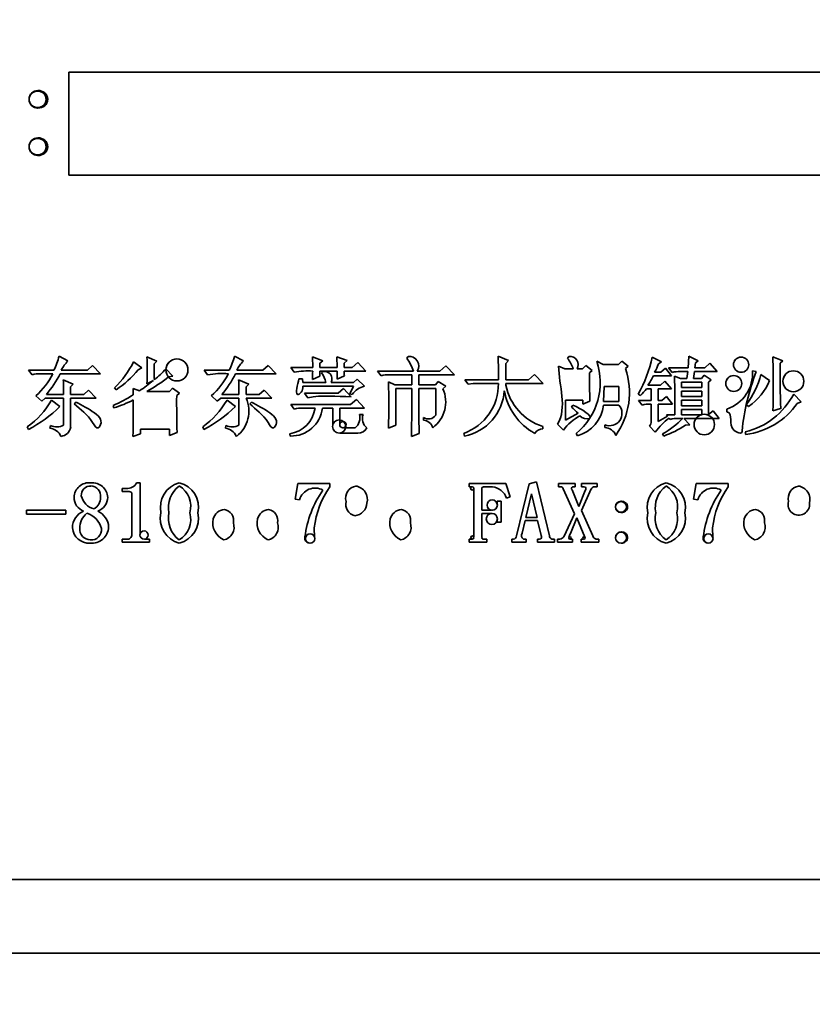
# Model space of a CAD drawing. Header units: millimetres. Extents: x 174 to 8746, y 150 to 6154.
# Tile 9 of 49: x 1748 to 1775, y 3226 to 3259. Entities that reach past the tile are written whole.
import ezdxf

# ---------------------------------------------------------------- set-up
doc = ezdxf.new("R2010")
doc.units = ezdxf.units.MM
doc.header["$MEASUREMENT"] = 0
doc.layers.add('图层0000', color=7, linetype='Continuous', lineweight=25)
doc.layers.add('图层1', color=7, linetype='Continuous', lineweight=35)
doc.dimstyles.new('线性样式 (GB)', dxfattribs={"dimtxt": 2, "dimasz": 2, "dimexe": 1, "dimexo": 0.5, "dimgap": 0.5, "dimtad": 1, "dimdsep": 46, "dimcen": -2.127267, "dimclrd": 7, "dimclre": 7, "dimclrt": 7, "dimadec": 0, "dimazin": 0, "dimtfac": 0.7, "dimtmove": 0, "dimatfit": 1, "dimfxl": 1, "dimfrac": 2, "dimtolj": 1, "dimtzin": 0, "dimlwd": 18, "dimlwe": 18, "dimarcsym": 0})

# ---------------------------------------------------------------- blocks, each defined once
blk = doc.blocks.new('DimBlk2728')
at = {"layer": '图层0000', "color": 7, "linetype": 'Continuous', "lineweight": 18}
for p, q in [((452.876, 3901.69), (663.049, 3901.69)), ((633.049, 3232.36), (633.049, 3841.69)), ((1762.054, 3172.36), (603.049, 3172.36))]:
    blk.add_line(p, q, dxfattribs=at)
at = {"layer": '图层0000', "color": 7, "linetype": 'Continuous', "lineweight": -3}
for points in [[(649.126, 3841.69), (633.049, 3901.69), (616.972, 3841.69)], [(616.972, 3232.36), (633.049, 3172.36), (649.126, 3232.36)]]:
    blk.add_solid(points, dxfattribs=at)
at = {"layer": '图层0000', "color": 7, "linetype": 'Continuous', "lineweight": 18, "insert": (619.393, 3537.025), "char_height": 60, "attachment_point": 8, "rotation": 90, "line_spacing_factor": 1.2}
blk.add_mtext('\\T1.562500;\\W1;\\FSimSun|b0|i0;24', dxfattribs=at)
blk = doc.blocks.new('DimBlk2729')
at = {"layer": '图层0000', "color": 7, "linetype": 'Continuous', "lineweight": 18}
for p, q in [((2113.394, 3681.96), (1434.016, 3681.96)), ((1464.016, 3232.36), (1464.016, 3621.96)), ((2104.735, 3172.36), (1434.016, 3172.36))]:
    blk.add_line(p, q, dxfattribs=at)
at = {"layer": '图层0000', "color": 7, "linetype": 'Continuous', "lineweight": -3}
for points in [[(1480.093, 3621.96), (1464.016, 3681.96), (1447.939, 3621.96)], [(1447.939, 3232.36), (1464.016, 3172.36), (1480.093, 3232.36)]]:
    blk.add_solid(points, dxfattribs=at)
at = {"layer": '图层0000', "color": 7, "linetype": 'Continuous', "lineweight": 18, "insert": (1450.36, 3466.496), "char_height": 60, "attachment_point": 8, "rotation": 90, "line_spacing_factor": 1.2}
blk.add_mtext('\\T1.375000;\\W1;\\FSimSun|b0|i0;16.99', dxfattribs=at)
blk = doc.blocks.new('DimBlk2750')
at = {"layer": '图层0000', "color": 7, "linetype": 'Continuous', "lineweight": 18}
for p, q in [((2113.394, 5422.27), (275.029, 5422.27)), ((305.029, 5362.27), (305.029, 3232.36)), ((2104.735, 3172.36), (275.029, 3172.36))]:
    blk.add_line(p, q, dxfattribs=at)
at = {"layer": '图层0000', "color": 7, "linetype": 'Continuous', "lineweight": -3}
for points in [[(321.106, 5362.27), (305.029, 5422.27), (288.952, 5362.27)], [(288.952, 3232.36), (305.029, 3172.36), (321.106, 3232.36)]]:
    blk.add_solid(points, dxfattribs=at)
at = {"layer": '图层0000', "color": 7, "linetype": 'Continuous', "lineweight": 18, "insert": (290.925, 4174.154), "char_height": 60, "attachment_point": 8, "rotation": 90, "line_spacing_factor": 1.2}
blk.add_mtext('\\T1.531250;\\W1;\\FSimSun|b0|i0;75', dxfattribs=at)

msp = doc.modelspace()

# ---------------------------------------------------------------- hatches: boundary and pattern name
at = {"layer": '图层0000', "linetype": 'Continuous', "lineweight": -3}
h = msp.add_hatch(dxfattribs=at)
h.set_pattern_fill('ANSI31', color=256, scale=95.25, style=0, pattern_type=2)
h.set_pattern_definition([(45, (0, 0), (-67.3519, 67.3519), [])])
edge = h.paths.add_edge_path(flags=16)
edge.add_arc((2928.394, 3681.96), 940.31, 261.127489, 360)
edge.add_arc((2128.394, 3681.96), 1740.31, 0, 160)
edge.add_arc((1376.64, 3955.576), 940.31, 23.285228, 160)
edge.add_arc((2128.394, 3681.96), 654.97, 0, 80.157033)
edge.add_line((2783.364, 3681.96), (2783.364, 2752.901))

# ---------------------------------------------------------------- linework, layer by layer
at = {"layer": '图层1', "color": 7, "linetype": 'Continuous', "lineweight": 35}
for p, q in [((1797.894, 3257.36), (1749.894, 3257.36)), ((1749.894, 3257.36), (1749.894, 3253.86)), ((1797.894, 3253.86), (1749.894, 3253.86)), ((1749.865, 3247.528), (1749.561, 3247.69)), ((1752.098, 3247.497), (1752.375, 3247.295)), ((1752.554, 3247.667), (1752.886, 3247.52)), ((1752.886, 3247.52), (1752.795, 3247.431)), ((1753.235, 3247.385), (1753.276, 3247.452)), ((1755.534, 3247.69), (1755.838, 3247.528)), ((1758.197, 3247.304), (1758.186, 3247.667)), ((1758.186, 3247.667), (1758.541, 3247.531)), ((1758.541, 3247.531), (1758.438, 3247.452)), ((1758.438, 3247.452), (1758.438, 3247.304)), ((1759.026, 3247.304), (1759.014, 3247.667)), ((1759.014, 3247.667), (1759.369, 3247.544)), ((1759.369, 3247.544), (1759.267, 3247.453)), ((1759.267, 3247.453), (1759.267, 3247.304)), ((1759.541, 3247.304), (1759.732, 3247.475)), ((1759.732, 3247.475), (1760.004, 3247.181)), ((1761.399, 3247.616), (1761.443, 3247.679)), ((1764.865, 3247.544), (1764.51, 3247.69)), ((1764.774, 3247.444), (1764.865, 3247.544)), ((1764.774, 3246.885), (1764.774, 3247.444)), ((1766.873, 3247.615), (1766.917, 3247.679)), ((1767.871, 3247.52), (1768.092, 3247.407)), ((1768.612, 3247.407), (1768.719, 3247.52)), ((1768.719, 3247.52), (1768.94, 3247.344)), ((1770.077, 3247.493), (1769.756, 3247.656)), ((1769.971, 3247.425), (1770.077, 3247.493)), ((1771.008, 3247.69), (1770.983, 3247.293)), ((1771.325, 3247.527), (1771.008, 3247.69)), ((1771.212, 3247.293), (1771.233, 3247.462)), ((1771.233, 3247.462), (1771.325, 3247.527)), ((1771.723, 3247.452), (1771.554, 3247.293)), ((1771.972, 3247.17), (1771.723, 3247.452)), ((1772.551, 3247.514), (1772.594, 3247.576)), ((1773.878, 3247.243), (1773.866, 3247.667)), ((1773.866, 3247.667), (1774.209, 3247.531)), ((1774.209, 3247.531), (1774.119, 3247.453)), ((1749.384, 3247.213), (1748.524, 3247.213)), ((1748.524, 3247.213), (1748.646, 3247.057)), ((1750.525, 3247.213), (1749.638, 3247.213)), ((1750.705, 3247.372), (1750.525, 3247.213)), ((1750.977, 3247.091), (1750.705, 3247.372)), ((1752.375, 3247.295), (1752.251, 3247.228)), ((1753.202, 3247.259), (1753.43, 3247.012)), ((1754.619, 3247.057), (1754.497, 3247.213)), ((1754.497, 3247.213), (1755.357, 3247.213)), ((1755.611, 3247.213), (1756.497, 3247.213)), ((1756.497, 3247.213), (1756.677, 3247.372)), ((1756.677, 3247.372), (1756.949, 3247.091)), ((1757.571, 3247.148), (1757.449, 3247.304)), ((1757.449, 3247.304), (1758.197, 3247.304)), ((1758.438, 3247.304), (1759.026, 3247.304)), ((1759.026, 3247.181), (1758.438, 3247.181)), ((1758.438, 3247.181), (1758.438, 3247.007)), ((1758.54, 3247.168), (1758.492, 3247.12)), ((1759.026, 3246.909), (1759.026, 3247.181)), ((1759.267, 3247.304), (1759.541, 3247.304)), ((1760.004, 3247.181), (1759.267, 3247.181)), ((1760.523, 3247.023), (1760.401, 3247.18)), ((1760.401, 3247.18), (1761.632, 3247.18)), ((1761.756, 3247.18), (1762.527, 3247.18)), ((1762.527, 3247.18), (1762.729, 3247.361)), ((1762.729, 3247.361), (1763.024, 3247.057)), ((1766.566, 3247.35), (1766.783, 3247.259)), ((1766.783, 3247.259), (1767.068, 3247.259)), ((1767.198, 3247.259), (1767.387, 3247.259)), ((1767.387, 3247.259), (1767.494, 3247.372)), ((1767.494, 3247.372), (1767.715, 3247.196)), ((1767.715, 3247.196), (1767.624, 3247.124)), ((1768.092, 3247.407), (1768.612, 3247.407)), ((1768.94, 3247.344), (1768.849, 3247.271)), ((1770.045, 3247.145), (1769.839, 3247.145)), ((1770.206, 3247.282), (1770.045, 3247.145)), ((1770.418, 3247.023), (1770.206, 3247.282)), ((1770.983, 3247.293), (1770.313, 3247.293)), ((1770.313, 3247.293), (1770.435, 3247.136)), ((1770.714, 3247.17), (1770.971, 3247.17)), ((1770.971, 3247.17), (1770.94, 3246.93)), ((1771.167, 3246.93), (1771.197, 3247.17)), ((1771.197, 3247.17), (1771.972, 3247.17)), ((1771.554, 3247.293), (1771.212, 3247.293)), ((1773.174, 3247.191), (1773.291, 3247.167)), ((1748.926, 3247.091), (1749.352, 3247.091)), ((1749.601, 3247.091), (1750.977, 3247.091)), ((1750.047, 3246.737), (1749.704, 3246.885)), ((1752.771, 3246.855), (1752.554, 3246.75)), ((1753.43, 3247.012), (1753.293, 3246.981)), ((1756.949, 3247.091), (1755.574, 3247.091)), ((1755.676, 3246.885), (1756.019, 3246.737)), ((1757.845, 3246.919), (1757.726, 3246.919)), ((1757.857, 3246.794), (1757.845, 3246.919)), ((1758.64, 3246.794), (1757.857, 3246.794)), ((1758.438, 3247.007), (1758.186, 3246.898)), ((1759.586, 3246.794), (1758.824, 3246.794)), ((1759.278, 3247.019), (1759.026, 3246.909)), ((1759.706, 3246.907), (1759.586, 3246.794)), ((1759.958, 3246.664), (1759.706, 3246.907)), ((1760.775, 3246.817), (1760.993, 3246.714)), ((1761.569, 3247.057), (1760.803, 3247.057)), ((1761.569, 3246.714), (1761.569, 3247.057)), ((1763.024, 3247.057), (1761.81, 3247.057)), ((1761.81, 3247.057), (1761.81, 3246.714)), ((1762.377, 3246.714), (1762.468, 3246.828)), ((1762.468, 3246.828), (1762.729, 3246.665)), ((1764.522, 3246.885), (1763.376, 3246.885)), ((1763.376, 3246.885), (1763.485, 3246.739)), ((1765.547, 3246.885), (1764.774, 3246.885)), ((1765.75, 3247.066), (1765.547, 3246.885)), ((1766.045, 3246.762), (1765.75, 3247.066)), ((1769.803, 3247.023), (1770.418, 3247.023)), ((1770.192, 3246.839), (1770.044, 3246.703)), ((1770.418, 3246.58), (1770.192, 3246.839)), ((1770.721, 3246.93), (1770.517, 3247.009)), ((1770.94, 3246.93), (1770.721, 3246.93)), ((1770.758, 3246.624), (1770.758, 3246.807)), ((1770.758, 3246.807), (1771.447, 3246.807)), ((1771.438, 3246.93), (1771.167, 3246.93)), ((1771.53, 3247.044), (1771.438, 3246.93)), ((1771.447, 3246.807), (1771.447, 3246.624)), ((1771.768, 3246.88), (1771.53, 3247.044)), ((1771.677, 3246.806), (1771.768, 3246.88)), ((1771.677, 3245.701), (1771.677, 3246.806)), ((1772.289, 3246.878), (1772.333, 3246.941)), ((1773.461, 3247.066), (1773.756, 3246.857)), ((1774.241, 3246.987), (1774.282, 3247.055)), ((1749.956, 3246.648), (1750.047, 3246.737)), ((1749.956, 3246.386), (1749.956, 3246.648)), ((1750.568, 3246.533), (1750.4, 3246.386)), ((1750.83, 3246.263), (1750.568, 3246.533)), ((1751.501, 3246.546), (1751.453, 3246.611)), ((1752.089, 3246.373), (1752.089, 3246.59)), ((1752.089, 3246.59), (1752.302, 3246.511)), ((1752.545, 3246.487), (1753.317, 3246.487)), ((1753.317, 3246.487), (1753.423, 3246.601)), ((1753.423, 3246.601), (1753.657, 3246.425)), ((1756.019, 3246.737), (1755.929, 3246.648)), ((1755.929, 3246.648), (1755.929, 3246.386)), ((1756.373, 3246.386), (1756.541, 3246.533)), ((1756.541, 3246.533), (1756.802, 3246.263)), ((1757.86, 3246.671), (1759.581, 3246.671)), ((1759.064, 3246.431), (1759.245, 3246.59)), ((1759.245, 3246.59), (1759.505, 3246.308)), ((1759.581, 3246.671), (1759.457, 3246.41)), ((1760.993, 3246.714), (1761.569, 3246.714)), ((1761.569, 3246.591), (1761.028, 3246.591)), ((1761.028, 3246.591), (1761.028, 3245.338)), ((1761.81, 3246.714), (1762.377, 3246.714)), ((1762.386, 3246.591), (1761.81, 3246.591)), ((1762.386, 3245.684), (1762.386, 3246.591)), ((1762.729, 3246.665), (1762.627, 3246.58)), ((1763.485, 3246.739), (1763.661, 3246.762)), ((1763.661, 3246.762), (1764.522, 3246.762)), ((1764.774, 3246.696), (1764.774, 3246.762)), ((1764.774, 3246.762), (1766.045, 3246.762)), ((1768.122, 3246.66), (1768.101, 3246.147)), ((1768.62, 3246.66), (1768.122, 3246.66)), ((1768.62, 3246.147), (1768.62, 3246.66)), ((1769.56, 3246.58), (1769.723, 3246.58)), ((1770.044, 3246.703), (1769.612, 3246.703)), ((1769.723, 3246.58), (1769.723, 3246.181)), ((1769.964, 3246.181), (1769.964, 3246.58)), ((1769.964, 3246.58), (1770.418, 3246.58)), ((1771.447, 3246.624), (1770.758, 3246.624)), ((1770.758, 3246.317), (1770.758, 3246.501)), ((1770.758, 3246.501), (1771.447, 3246.501)), ((1771.447, 3246.501), (1771.447, 3246.317)), ((1748.774, 3246.341), (1748.97, 3246.16)), ((1748.97, 3246.16), (1749.092, 3246.263)), ((1749.092, 3246.263), (1749.715, 3246.263)), ((1749.715, 3246.386), (1749.128, 3246.386)), ((1749.307, 3246.192), (1749.593, 3245.971)), ((1749.715, 3246.263), (1749.715, 3245.337)), ((1750.4, 3246.386), (1749.956, 3246.386)), ((1749.956, 3245.267), (1749.956, 3246.263)), ((1749.956, 3246.263), (1750.83, 3246.263)), ((1750.078, 3246.061), (1750.14, 3246.124)), ((1753.657, 3246.425), (1753.566, 3246.353)), ((1754.943, 3246.16), (1754.746, 3246.341)), ((1755.065, 3246.263), (1754.943, 3246.16)), ((1755.687, 3246.263), (1755.065, 3246.263)), ((1755.101, 3246.386), (1755.687, 3246.386)), ((1755.28, 3246.192), (1755.565, 3245.971)), ((1755.687, 3245.337), (1755.687, 3246.263)), ((1755.929, 3246.386), (1756.373, 3246.386)), ((1756.802, 3246.263), (1755.929, 3246.263)), ((1756.051, 3246.061), (1756.113, 3246.124)), ((1757.914, 3246.431), (1759.064, 3246.431)), ((1758.036, 3246.274), (1757.914, 3246.431)), ((1759.457, 3246.41), (1759.545, 3246.387)), ((1759.688, 3246.215), (1759.485, 3246.045)), ((1759.958, 3245.922), (1759.688, 3246.215)), ((1767.395, 3246.195), (1766.807, 3246.195)), ((1766.807, 3246.195), (1766.807, 3245.512)), ((1767.395, 3246.059), (1767.395, 3246.195)), ((1767.636, 3246.156), (1767.395, 3246.059)), ((1768.101, 3246.147), (1768.62, 3246.147)), ((1769.28, 3246.395), (1769.359, 3246.353)), ((1769.723, 3246.181), (1769.292, 3246.181)), ((1769.292, 3246.181), (1769.414, 3246.024)), ((1770.079, 3246.181), (1769.964, 3246.181)), ((1770.24, 3246.317), (1770.079, 3246.181)), ((1770.452, 3246.059), (1770.24, 3246.317)), ((1771.447, 3246.317), (1770.758, 3246.317)), ((1770.758, 3246), (1770.758, 3246.195)), ((1770.758, 3246.195), (1771.447, 3246.195)), ((1771.447, 3246.195), (1771.447, 3246)), ((1774.575, 3246.397), (1774.833, 3246.133)), ((1774.833, 3246.133), (1774.696, 3246.08)), ((1751.43, 3245.934), (1751.408, 3246.009)), ((1759.485, 3246.045), (1757.449, 3246.045)), ((1757.449, 3246.045), (1757.571, 3245.888)), ((1757.851, 3245.922), (1758.277, 3245.922)), ((1758.527, 3245.922), (1758.878, 3245.922)), ((1758.878, 3245.922), (1758.878, 3245.342)), ((1759.119, 3245.381), (1759.119, 3245.922)), ((1759.119, 3245.922), (1759.958, 3245.922)), ((1767.009, 3245.955), (1767.051, 3246.023)), ((1768.62, 3246.024), (1768.098, 3246.024)), ((1769.693, 3246.059), (1769.723, 3246.059)), ((1769.723, 3246.059), (1769.723, 3245.473)), ((1769.964, 3245.466), (1769.964, 3246.059)), ((1769.964, 3246.059), (1770.452, 3246.059)), ((1771.447, 3246), (1770.758, 3246)), ((1770.758, 3245.693), (1770.758, 3245.877)), ((1770.758, 3245.877), (1771.447, 3245.877)), ((1771.447, 3245.877), (1771.447, 3245.693)), ((1771.828, 3245.829), (1771.677, 3245.701)), ((1772.04, 3245.57), (1771.828, 3245.829)), ((1772.301, 3245.793), (1772.301, 3245.886)), ((1773.04, 3245.979), (1772.97, 3246.037)), ((1774.13, 3245.901), (1773.866, 3245.832)), ((1759.913, 3245.705), (1759.787, 3245.705)), ((1761.967, 3245.509), (1761.967, 3245.603)), ((1766.807, 3245.512), (1767.236, 3245.743)), ((1770.279, 3245.649), (1769.964, 3245.466)), ((1770.528, 3245.693), (1770.245, 3245.693)), ((1770.245, 3245.693), (1770.279, 3245.649)), ((1770.333, 3245.581), (1770.367, 3245.537)), ((1770.646, 3245.57), (1770.794, 3245.57)), ((1771.447, 3245.693), (1770.758, 3245.693)), ((1771.042, 3245.35), (1770.832, 3245.57)), ((1770.832, 3245.57), (1772.04, 3245.57)), ((1771.209, 3245.499), (1771.25, 3245.569)), ((1748.521, 3245.196), (1748.479, 3245.277)), ((1749.268, 3245.33), (1749.25, 3245.24)), ((1753.325, 3245.207), (1752.33, 3245.207)), ((1752.33, 3245.207), (1752.33, 3245.042)), ((1753.325, 3244.992), (1753.325, 3245.207)), ((1754.494, 3245.196), (1754.451, 3245.277)), ((1755.223, 3245.24), (1755.241, 3245.33)), ((1759.645, 3245.251), (1759.253, 3245.251)), ((1761.028, 3245.338), (1760.775, 3245.242)), ((1766.033, 3245.211), (1766.033, 3245.295)), ((1766.732, 3245.174), (1766.533, 3245.37)), ((1768.143, 3245.259), (1768.143, 3245.353)), ((1769.666, 3245.304), (1769.863, 3245.106)), ((1770.887, 3245.334), (1771.042, 3245.35)), ((1772.945, 3245.026), (1772.925, 3245.106)), ((1752.33, 3245.042), (1752.077, 3244.958)), ((1753.577, 3245.088), (1753.325, 3244.992)), ((1757.415, 3245.047), (1757.435, 3244.969)), ((1759.132, 3245.071), (1759.734, 3245.071)), ((1761.822, 3245.054), (1761.558, 3244.958)), ((1763.342, 3245.058), (1763.361, 3244.969)), ((1767.208, 3244.981), (1767.168, 3245.051)), ((1770.109, 3245.04), (1770.149, 3244.969)), ((1751.849, 3243.184), (1751.715, 3243.184)), ((1751.715, 3243.184), (1751.715, 3243.075)), ((1752.318, 3243.376), (1752.198, 3243.376)), ((1752.318, 3241.614), (1752.318, 3243.376)), ((1757.605, 3242.817), (1757.688, 3243.349)), ((1757.688, 3243.349), (1758.783, 3243.349)), ((1758.783, 3243.349), (1758.783, 3243.241)), ((1764.774, 3243.349), (1763.523, 3243.349)), ((1763.523, 3243.349), (1763.523, 3243.239)), ((1763.523, 3243.239), (1763.616, 3243.239)), ((1763.687, 3243.174), (1763.687, 3241.523)), ((1763.961, 3242.445), (1763.961, 3243.172)), ((1764.008, 3243.239), (1764.324, 3243.239)), ((1764.92, 3242.895), (1764.774, 3243.349)), ((1765.566, 3243.34), (1765.134, 3241.564)), ((1765.817, 3243.404), (1765.566, 3243.34)), ((1766.255, 3241.567), (1765.817, 3243.404)), ((1767.134, 3243.349), (1766.564, 3243.349)), ((1766.564, 3243.349), (1766.564, 3243.239)), ((1766.564, 3243.239), (1766.637, 3243.239)), ((1766.727, 3243.175), (1767.109, 3242.32)), ((1767.253, 3242.57), (1767.03, 3243.131)), ((1767.045, 3243.239), (1767.134, 3243.239)), ((1767.134, 3243.239), (1767.134, 3243.349)), ((1767.474, 3243.115), (1767.253, 3242.57)), ((1767.344, 3242.434), (1767.684, 3243.17)), ((1767.879, 3243.349), (1767.347, 3243.349)), ((1767.347, 3243.349), (1767.347, 3243.239)), ((1767.347, 3243.239), (1767.443, 3243.239)), ((1767.756, 3243.239), (1767.879, 3243.239)), ((1767.879, 3243.239), (1767.879, 3243.349)), ((1771.167, 3242.817), (1771.25, 3243.349)), ((1771.25, 3243.349), (1772.345, 3243.349)), ((1772.345, 3243.349), (1772.345, 3243.241)), ((1751.715, 3243.075), (1751.954, 3243.075)), ((1752.044, 3242.999), (1752.044, 3241.614)), ((1757.747, 3242.801), (1757.605, 3242.817)), ((1764.619, 3242.746), (1764.482, 3242.746)), ((1764.482, 3242.746), (1764.482, 3242.656)), ((1764.619, 3242.034), (1764.619, 3242.746)), ((1764.797, 3242.856), (1764.92, 3242.895)), ((1765.449, 3242.198), (1765.648, 3243.003)), ((1765.648, 3243.003), (1765.845, 3242.198)), ((1771.309, 3242.801), (1771.167, 3242.817)), ((1748.455, 3242.445), (1749.797, 3242.445)), ((1748.455, 3242.308), (1748.455, 3242.445)), ((1749.797, 3242.445), (1749.797, 3242.308)), ((1764.289, 3242.445), (1763.961, 3242.445)), ((1767.733, 3241.57), (1767.344, 3242.434)), ((1749.797, 3242.308), (1748.455, 3242.308)), ((1763.961, 3241.523), (1763.961, 3242.335)), ((1763.961, 3242.335), (1764.289, 3242.335)), ((1764.482, 3242.104), (1764.482, 3242.034)), ((1765.324, 3241.658), (1765.429, 3242.088)), ((1765.429, 3242.088), (1765.852, 3242.088)), ((1765.845, 3242.198), (1765.449, 3242.198)), ((1765.852, 3242.088), (1765.971, 3241.585)), ((1767.109, 3242.32), (1766.755, 3241.558)), ((1766.971, 3241.649), (1767.196, 3242.181)), ((1767.196, 3242.181), (1767.458, 3241.524)), ((1758.252, 3241.839), (1758.263, 3241.508)), ((1764.482, 3242.034), (1764.619, 3242.034)), ((1771.813, 3241.839), (1771.824, 3241.508)), ((1751.848, 3241.458), (1751.715, 3241.458)), ((1751.715, 3241.458), (1751.715, 3241.349)), ((1752.646, 3241.458), (1752.478, 3241.458)), ((1752.646, 3241.349), (1752.646, 3241.458)), ((1763.622, 3241.458), (1763.523, 3241.458)), ((1763.523, 3241.458), (1763.523, 3241.349)), ((1764.126, 3241.458), (1763.999, 3241.458)), ((1764.126, 3241.349), (1764.126, 3241.458)), ((1765.036, 3241.458), (1764.975, 3241.458)), ((1764.975, 3241.458), (1764.975, 3241.349)), ((1765.462, 3241.458), (1765.373, 3241.458)), ((1765.462, 3241.349), (1765.462, 3241.458)), ((1765.919, 3241.458), (1765.846, 3241.458)), ((1765.846, 3241.458), (1765.846, 3241.349)), ((1766.427, 3241.458), (1766.339, 3241.458)), ((1766.427, 3241.349), (1766.427, 3241.458)), ((1766.61, 3241.458), (1766.537, 3241.458)), ((1766.537, 3241.458), (1766.537, 3241.349)), ((1767.044, 3241.458), (1766.966, 3241.458)), ((1767.044, 3241.349), (1767.044, 3241.458)), ((1767.416, 3241.458), (1767.343, 3241.458)), ((1767.343, 3241.458), (1767.343, 3241.349)), ((1767.934, 3241.458), (1767.845, 3241.458)), ((1767.934, 3241.349), (1767.934, 3241.458)), ((1751.715, 3241.349), (1752.646, 3241.349)), ((1763.523, 3241.349), (1764.126, 3241.349)), ((1764.975, 3241.349), (1765.462, 3241.349)), ((1765.846, 3241.349), (1766.427, 3241.349)), ((1766.537, 3241.349), (1767.044, 3241.349)), ((1767.343, 3241.349), (1767.934, 3241.349)), ((1795.736, 3229.86), (1730.053, 3229.86)), ((1805.684, 3227.36), (1719.984, 3227.36))]:
    msp.add_line(p, q, dxfattribs=at)
for centre, radius in [((1748.833, 3256.446), 0.29), ((1748.832, 3256.43), 0.289), ((1748.833, 3254.832), 0.29), ((1748.832, 3254.816), 0.289), ((1753.574, 3247.221), 0.377), ((1772.783, 3247.399), 0.259), ((1774.563, 3246.834), 0.357), ((1772.533, 3246.758), 0.271), ((1759.099, 3245.295), 0.226), ((1759.226, 3245.357), 0.109), ((1771.529, 3245.359), 0.349), ((1763.63, 3243.183), 0.0579), ((1764.31, 3242.619), 0.176), ((1768.696, 3242.559), 0.187), ((1768.695, 3242.548), 0.186), ((1764.298, 3242.146), 0.189), ((1752.456, 3241.596), 0.14), ((1758.109, 3241.477), 0.157), ((1763.634, 3241.512), 0.0549), ((1766.958, 3241.499), 0.0412), ((1767.431, 3241.495), 0.0397), ((1768.695, 3241.507), 0.186), ((1771.67, 3241.477), 0.157)]:
    msp.add_circle(centre, radius, dxfattribs=at)
for centre, radius, start, end in [((1748.866, 3256.422), 0.315, 3.091, 94.5372), ((1748.866, 3256.455), 0.315, 265.3242, 357.0476), ((1748.866, 3254.808), 0.315, 3.091, 94.5372), ((1748.866, 3254.841), 0.315, 265.3242, 357.0476), ((1747.593, 3248.149), 2.021, 332.4179, 346.8654), ((1750.711, 3246.678), 1.199, 134.8679, 153.4682), ((1749.006, 3249.07), 3.469, 314.8662, 333.0494), ((1753.566, 3248.149), 2.021, 332.4179, 346.8654), ((1756.684, 3246.678), 1.199, 134.8679, 153.4682), ((1760.072, 3246.629), 1.654, 19.4501, 36.6359), ((1761.485, 3247.357), 0.324, 326.7139, 97.4754), ((1744.578, 3247.001), 19.944, 359.6655, 1.9792), ((1765.789, 3246.79), 1.362, 20.1376, 37.302), ((1766.959, 3247.402), 0.28, 329.0746, 98.6761), ((1765.719, 3246.799), 2.27, 309.6707, 18.5251), ((1765.573, 3248.513), 4.269, 330.27, 348.4261), ((1812.155, 3246.96), 38.039, 179.258, 181.5955), ((1749.735, 3249.241), 3.222, 303.2434, 321.3495), ((1762.629, 3247.343), 9.834, 179.4849, 182.6801), ((1750.926, 3249.262), 3.032, 308.3082, 318.6418), ((1758.024, 3244.582), 2.605, 86.1778, 100.004), ((1752.349, 3247.269), 5.849, 356.3617, 359.1401), ((1758.047, 3246.721), 0.598, 6.9808, 41.7936), ((1758.594, 3246.914), 0.259, 332.3442, 102.1056), ((1760.706, 3247.198), 1.44, 180.6679, 187.1604), ((1790.535, 3246.913), 22.912, 179.473, 181.8948), ((1766.437, 3246.456), 2.546, 324.8989, 18.6631), ((1767.879, 3248.241), 2.246, 330.8025, 338.6939), ((1770.72, 3245.969), 1.201, 90.2519, 103.7173), ((1771.886, 3247.108), 1.29, 288.7568, 3.6636), ((1736.598, 3246.831), 37.282, 358.4635, 0.6328), ((1748.931, 3245.876), 1.215, 90.2419, 103.5544), ((1747.175, 3248.173), 2.431, 311.1207, 333.5747), ((1746.353, 3248.758), 3.651, 319.464, 332.8194), ((1740.762, 3246.436), 8.953, 359.6797, 2.8751), ((1747.941, 3252.938), 7.767, 304.155, 308.4492), ((1749.895, 3251.31), 5.502, 298.7925, 308.1321), ((1755.119, 3244.002), 3.095, 86.1872, 99.2984), ((1753.147, 3248.173), 2.431, 311.1207, 333.5747), ((1752.326, 3248.758), 3.651, 319.464, 332.8194), ((1746.734, 3246.436), 8.953, 359.6797, 2.8751), ((1760.808, 3245.856), 1.201, 90.2519, 103.7173), ((1734.121, 3246.029), 26.666, 358.3078, 1.6922), ((1767.911, 3247.935), 2.1, 324.105, 334.2616), ((1702.798, 3245.778), 67.73, 359.92797, 1.04122), ((1770.224, 3247.978), 3.363, 324.7537, 344.2716), ((1771.92, 3247.622), 1.988, 304.2923, 337.394), ((1760.083, 3246.031), 0.645, 101.092, 146.4794), ((1712.584, 3246.108), 48.988, 358.6543, 0.565), ((1798.546, 3246.099), 36.739, 179.232, 181.6296), ((1761.638, 3246.128), 1.088, 306.4498, 24.575), ((1762.727, 3246.744), 1.794, 290.028, 0.5697), ((1763.045, 3246.619), 1.68, 280.8492, 356.3571), ((1766.769, 3246.877), 2.08, 190.0911, 240.8531), ((1766.584, 3247.057), 1.846, 191.2814, 252.6388), ((1768.084, 3247.687), 1.844, 313.7184, 323.1489), ((1746.678, 3247.741), 3.052, 306.167, 329.5101), ((1748.47, 3252.323), 6.964, 294.9519, 301.3052), ((1750.765, 3248.476), 2.628, 284.6574, 300.2489), ((1701.792, 3246.03), 50.297, 358.7782, 0.1998), ((1794.317, 3246.079), 40.752, 179.6153, 181.3933), ((1752.65, 3247.741), 3.052, 306.167, 329.5101), ((1754.95, 3245.815), 1.076, 307.1423, 24.573), ((1772.297, 3247.61), 2.581, 284.079, 331.9606), ((1746.27, 3249.439), 4.803, 297.947, 313.7751), ((1752.243, 3249.439), 4.803, 297.947, 313.7751), ((1757.264, 3246.058), 1.022, 278.4652, 352.3819), ((1757.466, 3246.036), 1.067, 268.3384, 353.8774), ((1757.856, 3244.723), 1.2, 90.2449, 103.7242), ((1764.616, 3243.166), 3.675, 44.5347, 49.3767), ((1766.903, 3246.141), 1.2, 284.7405, 354.4023), ((1768.308, 3245.741), 0.421, 247.053, 42.2111), ((1769.699, 3244.857), 1.201, 90.2519, 103.7173), ((1772.646, 3247.506), 2.498, 276.8803, 325.1871), ((1759.373, 3245.585), 0.431, 309.2021, 16.1145), ((1760.299, 3245.564), 0.411, 159.868, 230.6061), ((1762.137, 3245.847), 0.298, 235.1229, 326.7089), ((1761.944, 3245.156), 0.354, 15.9094, 86.3578), ((1768.254, 3243.984), 1.932, 119.7564, 141.9961), ((1769.469, 3245.465), 0.254, 320.8016, 1.9807), ((1771.741, 3243.719), 2.335, 127.1117, 143.5621), ((1768.761, 3247.486), 2.793, 298.8521, 316.699), ((1770.652, 3244.356), 1.215, 90.2419, 103.5544), ((1749.176, 3244.748), 0.497, 24.9941, 81.4954), ((1749.485, 3245.769), 0.489, 243.709, 298.047), ((1749.581, 3245.337), 0.382, 276.9916, 349.5509), ((1755.149, 3244.748), 0.497, 24.9941, 81.4954), ((1755.457, 3245.769), 0.489, 243.709, 298.047), ((1759.759, 3245.379), 0.309, 265.2164, 334.4814), ((1766.04, 3244.867), 0.344, 91.1859, 145.8366), ((1768.111, 3244.814), 0.446, 23.4891, 85.8307), ((1769.078, 3248.067), 3.277, 289.0663, 303.5045), ((1750.588, 3242.862), 0.518, 83.8399, 177.9106), ((1750.63, 3242.954), 0.313, 87.4917, 184.5781), ((1750.639, 3242.928), 0.339, 352.2016, 89.3256), ((1750.692, 3242.848), 0.53, 3.4937, 95.2618), ((1751.889, 3243.524), 0.342, 263.1896, 334.3457), ((1753.876, 3242.54), 0.866, 104.9932, 192.3479), ((1754.189, 3242.539), 0.904, 126.4229, 191.7475), ((1753.458, 3242.545), 0.854, 347.1264, 76.8541), ((1753.235, 3242.572), 0.811, 344.4886, 59.0214), ((1758.282, 3242.637), 0.559, 61.7873, 162.9328), ((1761.421, 3241.111), 3.512, 144.9229, 173.1194), ((1761.241, 3241.508), 3.008, 144.7968, 173.6661), ((1759.749, 3242.844), 0.43, 100.9366, 193.6497), ((1759.594, 3242.807), 0.465, 344.8369, 80.9316), ((1764.011, 3243.187), 0.0521, 93.6516, 196.463), ((1764.26, 3242.677), 0.565, 18.3838, 83.5418), ((1766.641, 3243.15), 0.089, 16.4142, 92.6142), ((1767.076, 3243.18), 0.0672, 117.9451, 226.747), ((1767.437, 3243.172), 0.0675, 303.2166, 85.1356), ((1767.883, 3243.035), 0.24, 121.7885, 145.7738), ((1770.451, 3242.54), 0.866, 104.9932, 192.3479), ((1770.765, 3242.539), 0.904, 126.4229, 191.7475), ((1770.033, 3242.545), 0.854, 347.1264, 76.8541), ((1769.81, 3242.572), 0.811, 344.4886, 59.0214), ((1771.844, 3242.637), 0.559, 61.7873, 162.9328), ((1774.983, 3241.111), 3.512, 144.9229, 173.1194), ((1774.802, 3241.508), 3.008, 144.7968, 173.6661), ((1774.818, 3242.844), 0.43, 100.9366, 193.6497), ((1774.663, 3242.807), 0.465, 344.8369, 80.9316), ((1750.574, 3242.881), 0.503, 180.0832, 249.2962), ((1750.907, 3243.071), 0.606, 193.5933, 255.2909), ((1750.526, 3242.872), 0.449, 300.3321, 1.1816), ((1750.684, 3242.911), 0.539, 291.6981, 356.7639), ((1751.967, 3243), 0.0764, 359.5779, 100.1699), ((1768.717, 3242.543), 0.203, 3.091, 94.5372), ((1750.621, 3241.849), 0.605, 111.789, 180.8309), ((1750.609, 3241.831), 0.641, 2.8306, 64.6941), ((1755.236, 3242.035), 0.439, 95.9324, 165.7045), ((1755.11, 3242.087), 0.393, 348.6497, 78.1408), ((1756.743, 3242.035), 0.439, 95.9324, 165.7045), ((1756.617, 3242.087), 0.393, 348.6497, 78.1408), ((1759.729, 3242.65), 0.408, 166.85, 256.2924), ((1759.581, 3242.714), 0.464, 276.3975, 356.4508), ((1761.264, 3242.035), 0.439, 95.9324, 165.7045), ((1761.137, 3242.087), 0.393, 348.6497, 78.1408), ((1768.718, 3242.565), 0.203, 265.3242, 357.0476), ((1773.318, 3242.035), 0.439, 95.9324, 165.7045), ((1773.192, 3242.087), 0.393, 348.6497, 78.1408), ((1774.75, 3242.637), 0.365, 163.277, 7.515), ((1750.919, 3241.831), 0.656, 129.2934, 180.4058), ((1750.302, 3241.647), 0.721, 13.4662, 73.7535), ((1753.879, 3242.162), 0.871, 167.2293, 254.8796), ((1754.188, 3242.161), 0.905, 167.6156, 233.7175), ((1753.211, 3242.138), 0.834, 301.9582, 15.0446), ((1753.446, 3242.162), 0.866, 283.7748, 12.8011), ((1755.423, 3242.005), 0.628, 167.2198, 246.0478), ((1756.93, 3242.005), 0.628, 167.2198, 246.0478), ((1761.451, 3242.005), 0.628, 167.2198, 246.0478), ((1770.454, 3242.162), 0.871, 167.2293, 254.8796), ((1770.763, 3242.161), 0.905, 167.6156, 233.7175), ((1770.021, 3242.162), 0.866, 283.7748, 12.8011), ((1769.786, 3242.138), 0.834, 301.9582, 15.0446), ((1773.505, 3242.005), 0.628, 167.2198, 246.0478), ((1750.584, 3241.89), 0.57, 185.0168, 273.5397), ((1750.626, 3241.795), 0.364, 175.1022, 269.8455), ((1750.676, 3241.892), 0.574, 264.2957, 357.0542), ((1750.657, 3241.777), 0.348, 264.7276, 6.1098), ((1755.077, 3241.865), 0.443, 281.8976, 19.0975), ((1756.584, 3241.865), 0.443, 281.8976, 19.0975), ((1761.104, 3241.865), 0.443, 281.8976, 19.0975), ((1773.159, 3241.865), 0.443, 281.8976, 19.0975), ((1751.887, 3241.611), 0.157, 255.7945, 1.2801), ((1758.103, 3241.494), 0.173, 167.4129, 265.7284), ((1764.009, 3241.507), 0.0498, 161.5788, 258.8869), ((1765.033, 3241.56), 0.101, 272.0735, 2.5077), ((1765.458, 3241.585), 0.152, 151.3666, 236.1265), ((1765.918, 3241.533), 0.0745, 270.3996, 44.4707), ((1766.378, 3241.575), 0.123, 184.0121, 251.518), ((1766.602, 3241.625), 0.167, 272.551, 336.2218), ((1767.685, 3241.299), 0.795, 153.8872, 164.493), ((1767.884, 3241.609), 0.156, 194.7182, 255.5018), ((1768.715, 3241.503), 0.206, 2.8748, 177.1252), ((1768.718, 3241.524), 0.203, 265.3242, 357.0476), ((1771.665, 3241.494), 0.173, 167.4129, 265.7284)]:
    msp.add_arc(centre, radius, start, end, dxfattribs=at)
for points in [[(1752.554, 3246.75), (1752.566, 3247.056), (1752.566, 3247.362), (1752.554, 3247.667)], [(1766.533, 3245.37), (1766.875, 3245.938), (1766.583, 3246.687), (1766.566, 3247.35)], [(1759.505, 3246.308), (1759.014, 3246.308), (1758.515, 3246.381), (1758.036, 3246.274)]]:
    msp.add_open_spline(points, degree=3, dxfattribs=at)
for points, knots in [([(1773.291, 3247.167), (1773.074, 3246.504), (1772.86, 3245.836), (1772.819, 3245.018), (1772.214, 3245.225), (1772.553, 3245.722), (1772.301, 3245.793)], [0, 0, 0, 0, 0.002099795, 0.002123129, 0.002446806, 0.003235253, 0.003235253, 0.003235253, 0.003235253]), ([(1757.726, 3246.919), (1757.682, 3246.721), (1757.544, 3246.178), (1757.895, 3246.51), (1757.86, 3246.671)], [0, 0, 0, 0, 0.000610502, 0.001108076, 0.001108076, 0.001108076, 0.001108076]), ([(1750.14, 3246.124), (1750.505, 3245.912), (1751.213, 3245.622), (1750.844, 3245.176), (1750.619, 3245.638), (1750.292, 3245.877), (1750.078, 3246.061)], [0, 0, 0, 0, 0.00127213, 0.001339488, 0.001666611, 0.002516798, 0.002516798, 0.002516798, 0.002516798]), ([(1756.113, 3246.124), (1756.477, 3245.912), (1757.186, 3245.622), (1756.816, 3245.176), (1756.592, 3245.638), (1756.264, 3245.877), (1756.051, 3246.061)], [0, 0, 0, 0, 0.00127213, 0.001339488, 0.001666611, 0.002516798, 0.002516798, 0.002516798, 0.002516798]), ([(1767.051, 3246.023), (1767.334, 3245.906), (1767.96, 3245.515), (1767.363, 3245.549), (1767.295, 3245.661)], [0, 0, 0, 0, 0.000916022, 0.001308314, 0.001308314, 0.001308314, 0.001308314])]:
    msp.add_open_spline(points, degree=3, knots=knots, dxfattribs=at)

# ---------------------------------------------------------------- dimensions: what is measured, and where the dimension line sits
at = {"layer": '图层0000', "color": 7, "linetype": 'Continuous', "lineweight": -3}
for base, p1, p2, angle, override, picture, middle in [((305.029, 3172.36), (2128.394, 5422.27), (2119.735, 3172.36), 270, {"dimscale": 1, "dimtxt": 60, "dimasz": 60, "dimexe": 30, "dimexo": 15, "dimgap": 15, "dimtad": 1, "dimtih": 0, "dimtoh": 0, "dimdec": 0, "dimlfac": 1, "dimrnd": 0, "dimzin": 8, "dimdsep": 46, "dimlunit": 2, "dimpost": '<>', "dimtxsty": 'Standard', "dimsah": 0, "dimtsz": 0, "dimcen": -63.818014, "dimdle": 0, "dimse1": 0, "dimse2": 0, "dimsd1": 0, "dimsd2": 0, "dimclrd": 7, "dimclre": 7, "dimclrt": 7, "dimaunit": 0, "dimadec": 0, "dimazin": 2, "dimtol": 0, "dimlim": 0, "dimtp": 0, "dimtm": 0, "dimtfac": 0.7, "dimtdec": 2, "dimtix": 0, "dimtofl": 1, "dimtmove": 0, "dimatfit": 1, "dimtfillclr": 0, "dimfrac": 2, "dimtzin": 0, "dimlwd": 18, "dimlwe": 18}, 'DimBlk2750', (305.029, 4174.154)), ((633.049, 3901.69), (1777.054, 3172.36), (437.876, 3901.69), 90, {"dimscale": 1, "dimtxt": 60, "dimasz": 60, "dimexe": 30, "dimexo": 15, "dimgap": 15, "dimtad": 1, "dimtih": 0, "dimtoh": 0, "dimdec": 0, "dimlfac": 1, "dimrnd": 0, "dimzin": 8, "dimdsep": 46, "dimlunit": 2, "dimpost": '<>', "dimtxsty": 'Standard', "dimsah": 0, "dimtsz": 0, "dimcen": -63.818014, "dimdle": 0, "dimse1": 0, "dimse2": 0, "dimsd1": 0, "dimsd2": 0, "dimclrd": 7, "dimclre": 7, "dimclrt": 7, "dimaunit": 0, "dimadec": 0, "dimazin": 2, "dimtol": 0, "dimlim": 0, "dimtp": 0, "dimtm": 0, "dimtfac": 0.7, "dimtdec": 2, "dimtix": 0, "dimtofl": 1, "dimtmove": 0, "dimatfit": 1, "dimtfillclr": 0, "dimfrac": 2, "dimtzin": 0, "dimlwd": 18, "dimlwe": 18}, 'DimBlk2728', (633.049, 3537.025)), ((1464.016, 3681.96), (2119.735, 3172.36), (2128.394, 3681.96), 90, {"dimscale": 1, "dimtxt": 60, "dimasz": 60, "dimexe": 30, "dimexo": 15, "dimgap": 15, "dimtad": 1, "dimtih": 0, "dimtoh": 0, "dimdec": 2, "dimlfac": 1, "dimrnd": 0, "dimzin": 8, "dimdsep": 46, "dimlunit": 2, "dimpost": '<>', "dimtxsty": 'Standard', "dimsah": 0, "dimtsz": 0, "dimcen": -63.818014, "dimdle": 0, "dimse1": 0, "dimse2": 0, "dimsd1": 0, "dimsd2": 0, "dimclrd": 7, "dimclre": 7, "dimclrt": 7, "dimaunit": 0, "dimadec": 0, "dimazin": 2, "dimtol": 0, "dimlim": 0, "dimtp": 0, "dimtm": 0, "dimtfac": 0.7, "dimtdec": 2, "dimtix": 0, "dimtofl": 1, "dimtmove": 0, "dimatfit": 1, "dimtfillclr": 0, "dimfrac": 2, "dimtzin": 0, "dimlwd": 18, "dimlwe": 18}, 'DimBlk2729', (1464.016, 3466.496))]:
    dim = msp.add_linear_dim(base=base, p1=p1, p2=p2, angle=angle, text='\\T1.25;\\W1;\\FSimSun;<>', dimstyle='线性样式 (GB)', override=override, dxfattribs=at)
    dim.commit()
    dim.dimension.update_dxf_attribs({"geometry": picture, "text_midpoint": middle, "dimtype": 160})

doc.saveas('drawing.dxf')
